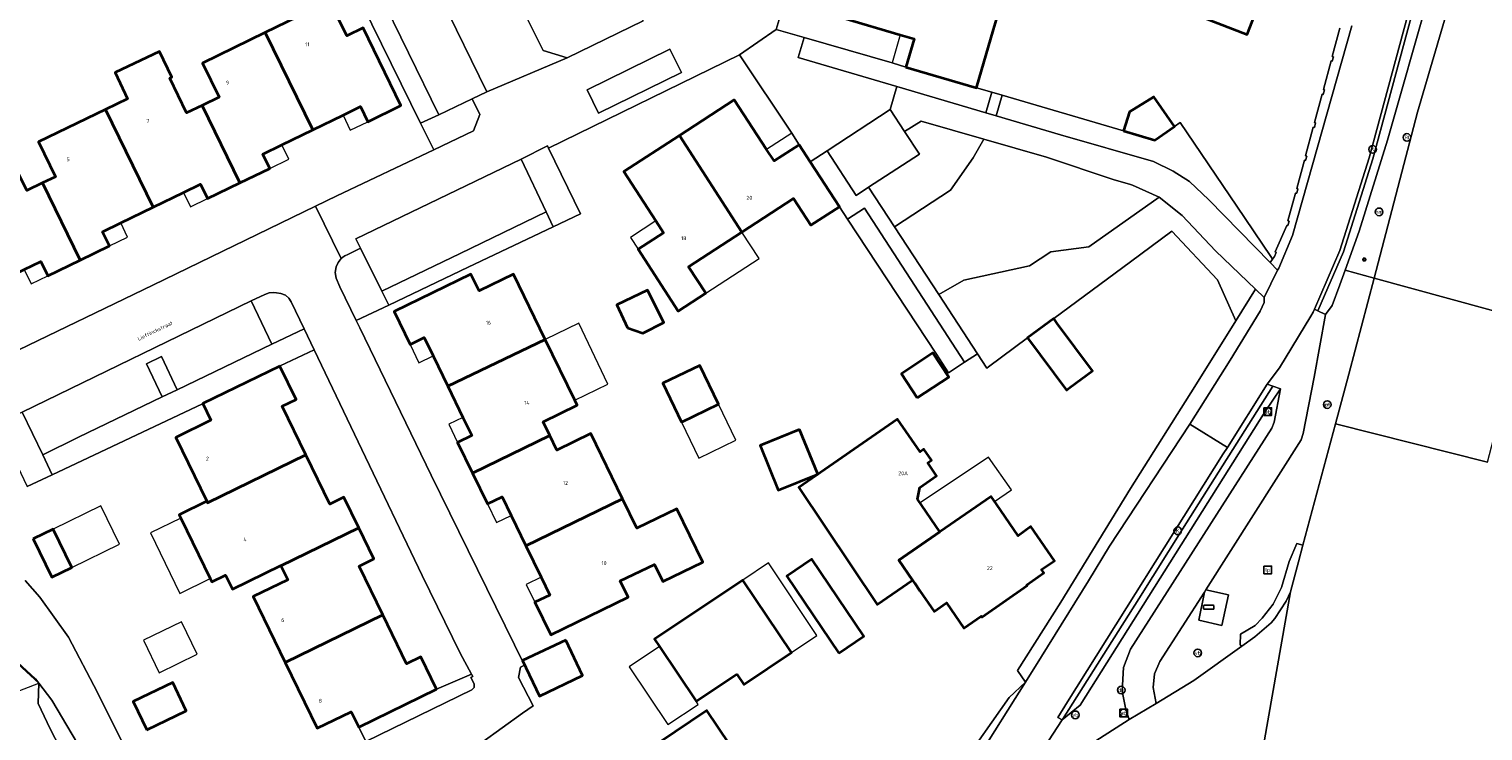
# Model space of a CAD drawing. Header units: metres. Extents: x 73718 to 76933, y 443658 to 446696.
# Tile 69 of 161: x 74896 to 75033, y 445524 to 445590. Entities that reach past the tile are written whole.
import ezdxf
from ezdxf.enums import TextEntityAlignment as Align

# ---------------------------------------------------------------- set-up
doc = ezdxf.new("R2010")
doc.units = ezdxf.units.M
for name, color, linetype, lineweight in [('B-WE-GR-BEPLANTING_CULTUUR_BODEMBEDEKKER-GV', 90, 'Continuous', 18), ('B-WE-GR-BEPLANTING_CULTUUR_HEESTERS-GV', 90, 'Continuous', 18), ('B-WE-GR-STRUIK-GV', 90, 'Continuous', 13), ('B-WE-IE-MEUBILAIR-S', 7, 'Continuous', 25), ('B-WE-IE-MEUBILAIR_WEGMEUBILAIR-G', 7, 'Continuous', 18), ('B-WE-KW-KUNSTWERK_GELUIDSWERING_SCHERM-G', 170, 'Continuous', 18), ('B-WE-OG-BEBOUWING-GV', 7, 'Continuous', 35), ('B-WE-OG-BEBOUWING-T18', 10, 'Continuous', 18), ('B-WE-OG-BEBOUWING_LUIFEL-GV', 7, 'Continuous', 18), ('B-WE-OG-BEBOUWING_OVERBOUWING-GV', 7, 'Continuous', 18), ('B-WE-OG-TERREIN_BEGROEID-GV', 7, 'Continuous', 18), ('B-WE-OG-TERREIN_ERF-GV', 7, 'Continuous', 18), ('B-WE-OG-TERREIN_OEVER-GV', 7, 'Continuous', 18), ('B-WE-OG-TOPOGRAFIE-T18', 10, 'Continuous', 18), ('B-WE-OG-WATER_SLOOT-GV', 120, 'Continuous', 18), ('B-WE-OG-WEG-GV', 7, 'Continuous', 18), ('B-WE-VH-GESLOTENVERHARDING_ASFALT-GV', 10, 'Continuous', 18), ('B-WE-VH-GESLOTENVERHARDING_BETON-GV', 10, 'Continuous', 18), ('B-WE-VH-OPENVERHARDING_BETONELEMENT-GV', 30, 'Continuous', 18), ('B-WE-VH-OPENVERHARDING_BETONSTRAATSTEEN-GV', 30, 'Continuous', 18), ('B-WE-VH-OPENVERHARDING_SIERBESTRATING-GV', 30, 'Continuous', 18), ('B-WE-VH-OPENVERHARDING_STRAATBAKSTEEN-GV', 30, 'Continuous', 18), ('B-WE-VH-OPENVERHARDING_TEGEL-GV', 30, 'Continuous', 18)]:
    doc.layers.add(name, color=color, linetype=linetype, lineweight=lineweight)
doc.styles.add('NLCS-ISO', font='NLCS-ISO.ttf')
doc.styles.add('NLCS-ISO-M200-T18', font='NLCS-ISO.ttf', dxfattribs={"height": 0.36})

# ---------------------------------------------------------------- blocks, each defined once
blk = doc.blocks.new('SIE-MEUBILAIR_BORD_LOCATIEPAAL-SO')
at = {"flags": 128}
blk.add_lwpolyline([(-1.8, 1.8), (1.8, 1.8), (1.8, -1.8), (-1.8, -1.8)], close=True, dxfattribs=at)
at = {"style": 'NLCS-ISO'}
blk.add_text('lp', height=1.8, dxfattribs=at).set_placement((0, 0), align=Align.MIDDLE_CENTER)
blk = doc.blocks.new('SIE-MEUBILAIR_BORD_VERKEER-SO')
at = {"flags": 128}
blk.add_lwpolyline([(-1.8, 1.8), (1.8, 1.8), (1.8, -1.8), (-1.8, -1.8)], close=True, dxfattribs=at)
at = {"style": 'NLCS-ISO'}
blk.add_text('vb', height=1.8, dxfattribs=at).set_placement((0, 0), align=Align.MIDDLE_CENTER)
blk = doc.blocks.new('SIE-MEUBILAIR_BORD_PLAATSNAAM-SO')
at = {"flags": 128}
blk.add_lwpolyline([(-1.8, 1.8), (1.8, 1.8), (1.8, -1.8), (-1.8, -1.8)], close=True, dxfattribs=at)
at = {"style": 'NLCS-ISO'}
blk.add_text('pb', height=1.8, dxfattribs=at).set_placement((0, 0), align=Align.MIDDLE_CENTER)
blk = doc.blocks.new('SIE-MEUBILAIR_KAST-SO')
at = {"flags": 128}
blk.add_lwpolyline([(-2, -1), (2, -1, 0.414214), (2.5, -0.5), (2.5, 0.5, 0.414214), (2, 1), (-2, 1, 0.414214), (-2.5, 0.5), (-2.5, -0.5, 0.414214)], format="xyb", close=True, dxfattribs=at)
blk = doc.blocks.new('SIE-MEUBILAIR_PAAL_VRI-SO')
blk.add_circle((0, 0), 1.8)
at = {"style": 'NLCS-ISO'}
blk.add_text('vri', height=1.8, dxfattribs=at).set_placement((0, 0), align=Align.MIDDLE_CENTER)
blk = doc.blocks.new('SIE-MEUBILAIR_PAAL_LICHTMAST-SO')
for points in [[(-0.62, 0), (-1, 0)], [(-0.71, 0.71), (-0.44, 0.44)], [(0, 1), (0, 0.62)], [(0.44, 0.44), (0.71, 0.71)], [(1, 0), (0.62, 0)], [(-0.71, -0.71), (-0.44, -0.44)], [(0, -0.62), (0, -1)], [(0.44, -0.44), (0.71, -0.71)]]:
    blk.add_lwpolyline(points)
blk.add_circle((0, 0), 0.5)
blk = doc.blocks.new('SIE-MEUBILAIR_PAAL_DRUKKNOPPAAL-SO')
blk.add_circle((0, 0), 1.8)
at = {"style": 'NLCS-ISO'}
blk.add_text('dk', height=1.8, dxfattribs=at).set_placement((0, 0), align=Align.MIDDLE_CENTER)
blk = doc.blocks.new('SIE-MEUBILAIR_PAAL_VERKEERSBORD-SO')
blk.add_circle((0, 0), 1.8)
at = {"style": 'NLCS-ISO'}
blk.add_text('vb', height=1.8, dxfattribs=at).set_placement((0, 0), align=Align.MIDDLE_CENTER)
blk = doc.blocks.new('SIE-MEUBILAIR_PAAL_HECTOMETER-SO')
blk.add_circle((0, 0), 1.8)
at = {"style": 'NLCS-ISO'}
blk.add_text('hm', height=1.8, dxfattribs=at).set_placement((0, 0), align=Align.MIDDLE_CENTER)
blk = doc.blocks.new('SIE-MEUBILAIR_PAAL_PORTAAL-SO')
blk.add_circle((0, 0), 1.8)
at = {"style": 'NLCS-ISO'}
blk.add_text('pt', height=1.8, dxfattribs=at).set_placement((0, 0), align=Align.MIDDLE_CENTER)
blk = doc.blocks.new('SIE-MEUBILAIR_PUT_RIOOLPUT-SO')
blk.add_circle((0, 0), 1.8)
at = {"style": 'NLCS-ISO'}
blk.add_text('RI', height=1.8, dxfattribs=at).set_placement((0, 0), align=Align.MIDDLE_CENTER)
blk = doc.blocks.new('SIE-MEUBILAIR_PUT_KOLK-SO')
blk.add_circle((0, 0), 1.8)
at = {"style": 'NLCS-ISO'}
blk.add_text('K', height=1.8, dxfattribs=at).set_placement((0, 0), align=Align.MIDDLE_CENTER)

msp = doc.modelspace()

# ---------------------------------------------------------------- linework, layer by layer
at = {"layer": 'B-WE-GR-BEPLANTING_CULTUUR_BODEMBEDEKKER-GV', "flags": 128}
msp.add_lwpolyline([(74930.257, 445564.193), (74937.736, 445567.742), (74945.737, 445571.538), (74945.066, 445572.944), (74936.963, 445569.037), (74929.61, 445565.485)], close=True, dxfattribs=at)
at = {"layer": 'B-WE-GR-BEPLANTING_CULTUUR_HEESTERS-GV', "flags": 128}
for points in [[(74933.262, 445581.279), (74934.957, 445582.082), (74926.421, 445599.594), (74924.709, 445598.748), (74928.658, 445590.586)], [(74943.149, 445591.381), (74944.797, 445588.109), (74947.054, 445587.422), (74954.179, 445590.901), (74951.929, 445595.524), (74948.764, 445594.012), (74947.761, 445596.112), (74945.327, 445594.93), (74946.305, 445592.908)], [(74978.057, 445584.718), (74986.42, 445582.253), (74986.989, 445584.184), (74985.522, 445584.615), (74978.898, 445586.562), (74977.592, 445586.946), (74969.317, 445589.323), (74968.755, 445587.46)], [(74949.979, 445582.234), (74957.782, 445586.033), (74956.691, 445588.239), (74948.927, 445584.402)], [(75013.154, 445568.198), (75013.384, 445568.516), (75013.213, 445568.764), (75010.02, 445573.477), (75004.699, 445581.331), (75004.169, 445580.957), (75002.314, 445579.691), (74999.37, 445580.553), (74987.948, 445583.902), (74987.379, 445581.971), (74993.44, 445580.184), (75002.193, 445577.669), (75004.038, 445576.761), (75005.575, 445575.809), (75007.375, 445574.081)], [(74978.778, 445580.5), (74980.161, 445578.385), (74975.384, 445575.257), (74977.817, 445571.541), (74983.076, 445574.998), (74985.229, 445578.016), (74986.217, 445579.783), (74980.331, 445581.468)], [(75011.764, 445565.672), (75007.999, 445569.296), (75004.866, 445572.593), (75002.718, 445574.332), (74996.104, 445569.671), (74992.522, 445569.181), (74990.523, 445567.861), (74984.339, 445566.542), (74981.979, 445565.184), (74985.626, 445559.613), (74986.51, 445558.265), (74986.657, 445558.374), (74990.332, 445561.092), (74992.794, 445562.913), (75000, 445568.242), (75003.918, 445571.14), (75008.19, 445566.559), (75009.919, 445562.707)], [(74984.396, 445558.808), (74974.993, 445573.281), (74973.399, 445572.245), (74981.767, 445559.559), (74982.909, 445557.827)], [(74923.262, 445559.979), (74922.312, 445561.965), (74919.255, 445560.503), (74910.35, 445556.232), (74908.966, 445555.558), (74901.089, 445551.756), (74897.724, 445550.117), (74898.607, 445548.244), (74912.75, 445554.909), (74912.784, 445554.926), (74920.025, 445558.45), (74920.058, 445558.466)], [(74910.35, 445556.232), (74908.889, 445559.342), (74907.467, 445558.668), (74908.966, 445555.558)], [(74928.103, 445523.166), (74938.074, 445528.01), (74938.308, 445528.254), (74938.29, 445528.591), (74937.994, 445529.183), (74938.156, 445529.284), (74938.035, 445529.51), (74934.761, 445528.073), (74927.448, 445524.514)]]:
    msp.add_lwpolyline(points, close=True, dxfattribs=at)
at = {"layer": 'B-WE-GR-STRUIK-GV', "flags": 128}
for points in [[(74933.262, 445581.279), (74934.493, 445578.79), (74938.229, 445580.561), (74938.82, 445582.097), (74938.115, 445583.579), (74934.957, 445582.082)], [(74942.699, 445577.911), (74945.066, 445572.944), (74945.737, 445571.538), (74948.289, 445572.749), (74945.276, 445578.933), (74945.175, 445579.141)], [(74927.204, 445562.744), (74930.257, 445564.193), (74929.61, 445565.485), (74927.59, 445569.523), (74926.407, 445568.939), (74926.129, 445568.825), (74925.958, 445568.692), (74925.786, 445568.559), (74925.493, 445568.177), (74925.316, 445567.782), (74925.226, 445567.237), (74925.302, 445566.728), (74925.671, 445565.916)], [(74895.779, 445554.13), (74893.467, 445553.037), (74894.154, 445551.565), (74896.27, 445547.143), (74898.607, 445548.244), (74897.724, 445550.117)]]:
    msp.add_lwpolyline(points, close=True, dxfattribs=at)
at = {"layer": 'B-WE-IE-MEUBILAIR_WEGMEUBILAIR-G', "flags": 128}
msp.add_lwpolyline([(75019.707, 445566.082), (75018.966, 445564.135)], dxfattribs=at)
at = {"layer": 'B-WE-KW-KUNSTWERK_GELUIDSWERING_SCHERM-G', "flags": 128}
for points in [[(75095.32, 445872.294), (75095.448, 445858.238), (75095.202, 445844.309), (75094.359, 445828.315), (75093.237, 445816.495), (75091.667, 445804.508), (75089.974, 445803.365), (75081.914, 445797.921), (75080.905, 445793.62), (75077.105, 445778.57), (75068.781, 445747.682), (75059.383, 445712.955), (75044.363, 445658.984), (75042.227, 445651.418), (75038.93, 445639.741), (75036.845, 445631.996), (75035.881, 445627.763), (75032.206, 445610.094), (75028.107, 445593.431), (75024.175, 445579.671), (75021.512, 445571.126), (75020.205, 445567.473), (75019.707, 445566.082)], [(75012.676, 445554.186), (74995.28, 445526.589)]]:
    msp.add_lwpolyline(points, dxfattribs=at)
at = {"layer": 'B-WE-OG-BEBOUWING-GV', "flags": 128}
for points in [[(75011.176, 445599.01), (75011.97, 445601.05), (75009.685, 445601.939), (75010.359, 445603.671), (75004.891, 445605.799), (75001.284, 445596.532), (75003.785, 445595.559), (75002.721, 445592.825), (75010.978, 445589.611), (75012.93, 445594.627), (75013.31, 445594.479), (75014.183, 445596.722), (75013.748, 445596.891), (75014.126, 445597.862)], [(74978.898, 445586.562), (74985.522, 445584.615), (74987.128, 445590.077), (74988.058, 445593.24), (74985.157, 445594.093), (74974.802, 445597.124), (74973.044, 445591.143), (74978.366, 445589.579), (74979.672, 445589.195)], [(74918.641, 445589.804), (74923.115, 445580.659), (74925.961, 445582.041), (74927.596, 445582.835), (74928.283, 445581.42), (74931.407, 445582.937), (74927.853, 445590.255), (74926.309, 445589.505), (74924.728, 445592.76)], [(74912.703, 445582.946), (74916.266, 445575.663), (74919.081, 445577.03), (74918.425, 445578.382), (74920.212, 445579.25), (74923.115, 445580.659), (74918.641, 445589.804), (74912.738, 445586.938), (74914.3, 445583.721)], [(74903.613, 445582.568), (74908.103, 445573.389), (74910.957, 445574.775), (74912.567, 445575.557), (74913.231, 445574.19), (74916.266, 445575.663), (74912.703, 445582.946), (74911.251, 445582.241), (74909.665, 445585.507), (74909.848, 445585.596), (74908.7, 445588.02), (74904.52, 445586.04), (74905.687, 445583.575)], [(74957.591, 445580.137), (74963.468, 445571.051), (74968.331, 445574.205), (74969.966, 445571.683), (74972.644, 445573.42), (74969.899, 445577.653), (74968.855, 445579.262), (74966.493, 445577.731), (74965.793, 445578.811), (74962.759, 445583.489)], [(74999.37, 445580.553), (75002.314, 445579.691), (75004.169, 445580.957), (75002.206, 445583.743), (74999.908, 445582.347)], [(74897.7, 445575.66), (74901.245, 445568.415), (74904.002, 445569.754), (74903.356, 445571.084), (74905.057, 445571.91), (74908.103, 445573.389), (74903.613, 445582.568), (74897.334, 445579.519), (74898.92, 445576.252)], [(74963.468, 445571.051), (74957.591, 445580.137), (74952.359, 445576.744), (74955.371, 445572.099), (74956.099, 445570.977), (74953.71, 445569.428), (74957.475, 445563.621), (74960.067, 445565.302), (74958.449, 445567.796)], [(74888.587, 445575.285), (74893.072, 445566.117), (74895.972, 445567.525), (74897.536, 445568.284), (74898.193, 445566.933), (74901.245, 445568.415), (74897.7, 445575.66), (74896.223, 445574.942), (74894.632, 445578.22)], [(74935.822, 445556.555), (74944.986, 445560.963), (74942.002, 445567.105), (74938.755, 445565.528), (74937.996, 445567.089), (74930.768, 445563.577), (74932.271, 445560.482), (74933.6, 445561.128), (74934.431, 445559.418)], [(74952.699, 445562.059), (74954.155, 445561.548), (74956.128, 445562.536), (74954.6, 445565.588), (74951.7, 445564.222)], [(74994.324, 445556.436), (74996.441, 445558.01), (74993.13, 445562.461), (74992.794, 445562.913), (74990.332, 445561.092), (74993.984, 445556.182)], [(74938.129, 445548.4), (74945.42, 445551.912), (74944.787, 445553.214), (74947.994, 445554.772), (74947.759, 445555.256), (74944.986, 445560.963), (74935.822, 445556.555), (74937.241, 445553.634), (74938.071, 445551.926), (74936.732, 445551.276)], [(74957.798, 445553.184), (74961.28, 445554.86), (74959.52, 445558.514), (74956.039, 445556.838)], [(74979.961, 445555.469), (74982.927, 445557.425), (74981.431, 445559.692), (74978.465, 445557.736)], [(74920.025, 445558.45), (74912.784, 445554.926), (74913.545, 445553.362), (74910.236, 445551.751), (74913.155, 445545.754), (74913.232, 445545.596), (74922.463, 445550.099), (74920.233, 445554.681), (74921.548, 445555.321)], [(74978.22, 445540.196), (74982.093, 445542.875), (74979.973, 445545.948), (74980.209, 445547.054), (74981.775, 445548.138), (74980.952, 445549.357), (74981.301, 445549.598), (74980.58, 445550.641), (74980.231, 445550.4), (74978.117, 445553.457), (74968.825, 445547.033), (74976.2, 445536.037), (74979.512, 445538.327)], [(74943.158, 445541.553), (74952.246, 445545.968), (74949.265, 445552.103), (74946.079, 445550.555), (74945.42, 445551.912), (74938.129, 445548.4), (74939.54, 445545.496), (74940.917, 445546.165), (74941.767, 445544.416)], [(74968.898, 445552.486), (74965.187, 445550.982), (74966.889, 445546.781), (74970.6, 445548.284)], [(74920.123, 445539.678), (74927.436, 445543.246), (74926.031, 445546.133), (74924.707, 445545.488), (74922.463, 445550.099), (74913.232, 445545.596), (74913.155, 445545.754), (74910.542, 445544.482), (74910.695, 445544.168), (74913.466, 445538.475), (74913.619, 445538.161), (74914.92, 445538.794), (74915.554, 445537.493), (74920.107, 445539.71)], [(74979.512, 445538.327), (74979.71, 445538.04), (74979.73, 445538.053), (74980.195, 445537.339), (74981.542, 445535.391), (74982.704, 445536.194), (74984.349, 445533.815), (74985.977, 445534.941), (74986.032, 445534.861), (74990.308, 445537.818), (74990.253, 445537.897), (74991.873, 445539.017), (74991.661, 445539.325), (74992.87, 445540.161), (74990.656, 445543.361), (74989.459, 445542.51), (74987.41, 445545.473), (74986.905, 445546.204), (74982.093, 445542.875), (74978.22, 445540.196)], [(74952.246, 445545.968), (74943.158, 445541.553), (74944.588, 445538.609), (74945.401, 445536.935), (74944.012, 445536.26), (74945.498, 445533.201), (74952.777, 445536.737), (74952.039, 445538.256), (74955.238, 445539.811), (74956.025, 445538.192), (74959.786, 445540.02), (74957.346, 445545.04), (74953.585, 445543.212)], [(74896.825, 445542.208), (74898.579, 445538.613), (74900.467, 445539.534), (74898.713, 445543.129)], [(74927.436, 445543.246), (74920.123, 445539.678), (74920.76, 445538.37), (74917.515, 445536.79), (74920.532, 445530.592), (74929.702, 445535.065), (74927.465, 445539.661), (74928.852, 445540.336)], [(74972.575, 445531.467), (74974.944, 445533.068), (74970.056, 445540.302), (74967.687, 445538.702)], [(74962.987, 445529.5), (74963.646, 445528.515), (74968.137, 445531.518), (74963.572, 445538.346), (74955.26, 445532.789), (74955.731, 445532.085), (74959.167, 445526.946)], [(74929.702, 445535.065), (74920.532, 445530.592), (74923.54, 445524.411), (74926.74, 445525.968), (74927.448, 445524.514), (74934.761, 445528.073), (74933.282, 445531.111), (74931.943, 445530.46)], [(74946.911, 445532.696), (74942.854, 445530.766), (74944.44, 445527.434), (74948.496, 445529.365)], [(74907.514, 445524.265), (74911.225, 445526.06), (74909.942, 445528.714), (74906.231, 445526.919)], [(74950.987, 445510.532), (74964.507, 445519.649), (74960.167, 445526.085), (74946.647, 445516.967), (74946.843, 445516.676), (74944.159, 445514.866), (74948.016, 445509.146), (74950.701, 445510.957)]]:
    msp.add_lwpolyline(points, close=True, dxfattribs=at)
at = {"layer": 'B-WE-OG-BEBOUWING_LUIFEL-GV', "flags": 128}
for points in [[(74978.366, 445589.579), (74977.592, 445586.946), (74978.898, 445586.562), (74979.672, 445589.195)], [(74925.961, 445582.041), (74926.648, 445580.626), (74928.283, 445581.42), (74927.596, 445582.835)], [(74965.793, 445578.811), (74966.493, 445577.731), (74968.855, 445579.262), (74968.154, 445580.343)], [(74920.212, 445579.25), (74918.425, 445578.382), (74919.081, 445577.03), (74920.868, 445577.898)], [(74910.957, 445574.775), (74911.62, 445573.408), (74913.231, 445574.19), (74912.567, 445575.557)], [(74905.057, 445571.91), (74903.356, 445571.084), (74904.002, 445569.754), (74905.703, 445570.58)], [(74955.371, 445572.099), (74952.982, 445570.55), (74953.71, 445569.428), (74956.099, 445570.977)], [(74960.067, 445565.302), (74965.087, 445568.549), (74963.468, 445571.051), (74958.449, 445567.796)], [(74895.972, 445567.525), (74896.628, 445566.173), (74898.193, 445566.933), (74897.536, 445568.284)], [(74950.867, 445556.766), (74948.123, 445562.472), (74944.986, 445560.963), (74947.759, 445555.256)], [(74934.431, 445559.418), (74933.6, 445561.128), (74932.271, 445560.482), (74933.101, 445558.772)], [(74962.907, 445551.48), (74961.279, 445554.86), (74957.798, 445553.184), (74959.425, 445549.804)], [(74937.241, 445553.634), (74935.902, 445552.984), (74936.732, 445551.276), (74938.071, 445551.926)], [(74982.093, 445542.875), (74986.905, 445546.204), (74987.229, 445545.735), (74988.814, 445546.828), (74986.652, 445549.899), (74980.322, 445545.671), (74980.215, 445545.598)], [(74941.767, 445544.416), (74940.917, 445546.165), (74939.54, 445545.496), (74940.39, 445543.747)], [(74900.467, 445539.534), (74904.942, 445541.717), (74903.188, 445545.312), (74898.713, 445543.129)], [(74910.621, 445537.09), (74913.466, 445538.475), (74910.695, 445544.168), (74907.85, 445542.783)], [(74963.572, 445538.346), (74968.137, 445531.518), (74970.533, 445533.12), (74965.968, 445539.948)], [(74944.588, 445538.609), (74943.199, 445537.935), (74944.012, 445536.26), (74945.401, 445536.935)], [(74956.509, 445524.751), (74959.36, 445526.657), (74959.167, 445526.946), (74955.731, 445532.085), (74952.879, 445530.178)]]:
    msp.add_lwpolyline(points, close=True, dxfattribs=at)
at = {"layer": 'B-WE-OG-BEBOUWING_OVERBOUWING-GV', "flags": 128}
for points in [[(74897.352, 445528.665), (74891.045, 445534.408), (74888.067, 445531.036), (74892.764, 445526.888)], [(74908.665, 445529.635), (74912.252, 445531.372), (74910.778, 445534.416), (74907.191, 445532.679)]]:
    msp.add_lwpolyline(points, close=True, dxfattribs=at)
at = {"layer": 'B-WE-OG-TERREIN_BEGROEID-GV', "flags": 128}
for points in [[(75033.933, 445621.925), (75027.135, 445593.943), (75022.804, 445577.925), (75020.035, 445569.2), (75017.639, 445563.651), (75018.339, 445563.287), (75018.966, 445564.135), (75019.707, 445566.082), (75020.205, 445567.473), (75021.512, 445571.126), (75024.175, 445579.671), (75028.107, 445593.431), (75032.206, 445610.094), (75035.881, 445627.763)], [(75019.709, 445590.227), (75018.987, 445587.542), (75019.093, 445587.514), (75018.981, 445587.098), (75018.875, 445587.127), (75018.15, 445584.433), (75018.256, 445584.404), (75018.144, 445583.989), (75018.038, 445584.018), (75017.316, 445581.333), (75017.422, 445581.304), (75017.31, 445580.889), (75017.204, 445580.918), (75016.479, 445578.224), (75016.585, 445578.195), (75016.474, 445577.78), (75016.368, 445577.808), (75015.648, 445575.134), (75015.754, 445575.105), (75015.642, 445574.69), (75015.536, 445574.718), (75014.825, 445572.093), (75014.931, 445572.064), (75014.817, 445571.651), (75014.711, 445571.68), (75013.611, 445569.176), (75013.712, 445569.134), (75013.55, 445568.747), (75013.384, 445568.516), (75013.154, 445568.198), (75013.846, 445567.468), (75013.971, 445567.667), (75015.26, 445570.74), (75020.82, 445590.425)]]:
    msp.add_lwpolyline(points, dxfattribs=at)
msp.add_lwpolyline([(74986.217, 445579.783), (74985.229, 445578.016), (74983.076, 445574.998), (74977.817, 445571.541), (74981.979, 445565.184), (74984.339, 445566.542), (74990.523, 445567.861), (74992.522, 445569.181), (74996.104, 445569.671), (75002.718, 445574.332), (75000.191, 445575.45), (75000, 445575.505), (74998.389, 445575.978), (74992.103, 445578.097)], close=True, dxfattribs=at)
at = {"layer": 'B-WE-OG-TERREIN_ERF-GV', "flags": 128}
for points in [[(74894.559, 445559.553), (74908.089, 445566.048), (74923.382, 445573.495), (74925.373, 445574.465), (74934.493, 445578.79), (74933.262, 445581.279), (74928.658, 445590.586), (74924.709, 445598.748), (74921.808, 445604.745), (74921.497, 445605.387), (74920.711, 445605.008), (74915.751, 445602.614), (74910.889, 445612.707), (74908.819, 445617.005), (74908.762, 445617.123), (74903.054, 445629.027), (74878.726, 445617.146)], [(74896.223, 445574.942), (74897.7, 445575.66), (74898.92, 445576.252), (74897.334, 445579.519), (74903.613, 445582.568), (74905.687, 445583.575), (74904.52, 445586.04), (74908.7, 445588.02), (74909.848, 445585.596), (74909.665, 445585.507), (74911.251, 445582.241), (74912.703, 445582.946), (74914.3, 445583.721), (74912.738, 445586.938), (74918.641, 445589.804), (74924.728, 445592.76), (74926.309, 445589.505), (74927.853, 445590.255), (74931.407, 445582.937), (74928.283, 445581.42), (74927.596, 445582.835), (74925.961, 445582.041), (74923.115, 445580.659), (74920.212, 445579.25), (74918.425, 445578.382), (74919.081, 445577.03), (74916.266, 445575.663), (74913.231, 445574.19), (74912.567, 445575.557), (74910.957, 445574.775), (74908.103, 445573.389), (74905.057, 445571.91), (74903.356, 445571.084), (74904.002, 445569.754), (74901.245, 445568.415), (74898.193, 445566.933), (74897.536, 445568.284), (74895.972, 445567.525)], [(74967.81, 445593.875), (74966.69, 445590.08), (74969.317, 445589.323), (74977.592, 445586.946), (74978.898, 445586.562), (74979.672, 445589.195), (74978.366, 445589.579), (74973.044, 445591.143)], [(74988.058, 445593.24), (74987.128, 445590.077), (74985.522, 445584.615), (74986.989, 445584.184), (74987.948, 445583.902), (74999.37, 445580.553), (74999.908, 445582.347), (75002.206, 445583.743), (75004.169, 445580.957), (75004.699, 445581.331), (75010.02, 445573.477), (75013.213, 445568.764), (75013.384, 445568.516), (75013.55, 445568.747), (75013.712, 445569.134), (75013.611, 445569.176), (75014.711, 445571.68), (75014.817, 445571.651), (75014.931, 445572.064), (75014.825, 445572.093), (75015.536, 445574.718), (75015.642, 445574.69), (75015.754, 445575.105), (75015.648, 445575.134), (75016.368, 445577.808), (75016.474, 445577.78), (75016.585, 445578.195), (75016.479, 445578.224), (75017.204, 445580.918), (75017.31, 445580.889), (75017.422, 445581.304), (75017.316, 445581.333), (75018.038, 445584.018), (75018.144, 445583.989), (75018.256, 445584.404), (75018.15, 445584.433), (75018.875, 445587.127), (75018.981, 445587.098), (75019.093, 445587.514), (75018.987, 445587.542), (75019.709, 445590.227)], [(74983.922, 445520.646), (74988.606, 445527.289), (74990.136, 445528.737), (74989.393, 445529.84), (74993.449, 445536.272), (75000, 445546.931), (75006.081, 445556.536), (75009.919, 445562.707), (75008.19, 445566.559), (75003.918, 445571.14), (75000, 445568.242), (74992.794, 445562.913), (74993.13, 445562.461), (74996.441, 445558.01), (74994.324, 445556.436), (74993.984, 445556.182), (74990.332, 445561.092), (74986.657, 445558.374), (74986.51, 445558.265), (74985.626, 445559.613), (74984.396, 445558.808), (74982.909, 445557.827), (74981.767, 445559.559), (74973.399, 445572.245), (74972.644, 445573.42), (74969.966, 445571.683), (74968.331, 445574.205), (74963.468, 445571.051), (74958.449, 445567.796), (74960.067, 445565.302), (74957.475, 445563.621), (74953.71, 445569.428), (74956.099, 445570.977), (74955.371, 445572.099), (74952.359, 445576.744), (74957.591, 445580.137), (74962.759, 445583.489), (74965.793, 445578.811), (74966.493, 445577.731), (74968.855, 445579.262), (74968.154, 445580.343), (74963.248, 445587.695), (74945.276, 445578.933), (74948.289, 445572.749), (74945.737, 445571.538), (74937.736, 445567.742), (74930.257, 445564.193), (74927.204, 445562.744), (74927.548, 445562.033), (74934.248, 445548.189), (74942.095, 445532.266), (74943.013, 445530.337), (74942.641, 445530.145), (74942.474, 445529.193), (74943.827, 445526.521), (74942.846, 445525.815), (74925.615, 445513.417)], [(74928.103, 445523.166), (74927.448, 445524.514), (74926.74, 445525.968), (74923.54, 445524.411), (74920.532, 445530.592), (74917.515, 445536.79), (74920.76, 445538.37), (74920.123, 445539.678), (74920.107, 445539.71), (74915.554, 445537.493), (74914.92, 445538.794), (74913.619, 445538.161), (74913.466, 445538.475), (74910.695, 445544.168), (74910.542, 445544.482), (74913.155, 445545.754), (74910.236, 445551.751), (74913.545, 445553.362), (74912.784, 445554.926), (74912.75, 445554.909), (74898.607, 445548.244), (74896.27, 445547.143)], [(74896.084, 445538.308), (74897.458, 445536.718), (74900.145, 445532.983), (74902.87, 445527.766), (74906.006, 445521.477)], [(74890.343, 445464.424), (74899.807, 445467.655), (74909.27, 445470.887), (74916.479, 445473.732), (74921.484, 445475.668), (74922.475, 445476.051), (74922.624, 445476.971), (74921.492, 445479.534), (74918.156, 445486.046), (74913.597, 445494.946), (74909.038, 445503.846), (74907.929, 445506.674), (74903.027, 445515.464), (74898.431, 445524.345), (74897.298, 445526.729), (74897.352, 445528.665), (74897.048, 445529.064), (74888.29, 445537.106)]]:
    msp.add_lwpolyline(points, dxfattribs=at)
for points in [[(75003.785, 445595.559), (75001.284, 445596.532), (75004.891, 445605.799), (75010.359, 445603.671), (75009.685, 445601.939), (75011.97, 445601.05), (75011.176, 445599.01), (75014.126, 445597.862), (75013.748, 445596.891), (75014.183, 445596.722), (75013.31, 445594.479), (75012.93, 445594.627), (75010.978, 445589.611), (75002.721, 445592.825)], [(74932.271, 445560.482), (74930.768, 445563.577), (74937.996, 445567.089), (74938.755, 445565.528), (74942.002, 445567.105), (74944.986, 445560.963), (74947.759, 445555.256), (74947.994, 445554.772), (74944.787, 445553.214), (74945.42, 445551.912), (74946.079, 445550.555), (74949.265, 445552.103), (74952.246, 445545.968), (74953.585, 445543.212), (74957.346, 445545.04), (74959.786, 445540.02), (74956.025, 445538.192), (74955.238, 445539.811), (74952.039, 445538.256), (74952.777, 445536.737), (74945.498, 445533.201), (74944.012, 445536.26), (74945.401, 445536.935), (74944.588, 445538.609), (74943.158, 445541.553), (74941.767, 445544.416), (74940.917, 445546.165), (74939.54, 445545.496), (74938.129, 445548.4), (74936.732, 445551.276), (74938.071, 445551.926), (74937.241, 445553.634), (74935.822, 445556.555), (74934.431, 445559.418), (74933.6, 445561.128)], [(74952.699, 445562.059), (74951.7, 445564.222), (74954.6, 445565.588), (74956.128, 445562.536), (74954.155, 445561.548)], [(74923.262, 445559.979), (74920.058, 445558.466), (74920.025, 445558.45), (74921.548, 445555.321), (74920.233, 445554.681), (74922.463, 445550.099), (74924.707, 445545.488), (74926.031, 445546.133), (74927.436, 445543.246), (74928.852, 445540.336), (74927.465, 445539.661), (74929.702, 445535.065), (74931.943, 445530.46), (74933.282, 445531.111), (74934.761, 445528.073), (74938.035, 445529.51), (74936.991, 445531.469), (74933.396, 445538.777), (74927.743, 445550.612)], [(74957.798, 445553.184), (74956.039, 445556.838), (74959.52, 445558.514), (74961.28, 445554.86)], [(74979.961, 445555.469), (74978.465, 445557.736), (74981.431, 445559.692), (74982.927, 445557.425)], [(74986.905, 445546.204), (74987.41, 445545.473), (74989.459, 445542.51), (74990.656, 445543.361), (74992.87, 445540.161), (74991.661, 445539.325), (74991.873, 445539.017), (74990.253, 445537.897), (74990.308, 445537.818), (74986.032, 445534.861), (74985.977, 445534.941), (74984.349, 445533.815), (74982.704, 445536.194), (74981.542, 445535.391), (74980.195, 445537.339), (74979.73, 445538.053), (74979.71, 445538.04), (74979.512, 445538.327), (74976.2, 445536.037), (74968.825, 445547.033), (74978.117, 445553.457), (74980.231, 445550.4), (74980.58, 445550.641), (74981.301, 445549.598), (74980.952, 445549.357), (74981.775, 445548.138), (74980.209, 445547.054), (74979.973, 445545.948), (74982.093, 445542.875)], [(74968.898, 445552.486), (74970.6, 445548.284), (74966.889, 445546.781), (74965.187, 445550.982)], [(74896.825, 445542.208), (74898.713, 445543.129), (74900.467, 445539.534), (74898.579, 445538.613)], [(74972.575, 445531.467), (74967.687, 445538.702), (74970.056, 445540.302), (74974.944, 445533.068)], [(74955.731, 445532.085), (74955.26, 445532.789), (74963.572, 445538.346), (74968.137, 445531.518), (74963.646, 445528.515), (74962.987, 445529.5), (74959.167, 445526.946)], [(74946.911, 445532.696), (74948.496, 445529.365), (74944.44, 445527.434), (74942.854, 445530.766)], [(74907.514, 445524.265), (74906.231, 445526.919), (74909.942, 445528.714), (74911.225, 445526.06)], [(74950.987, 445510.532), (74950.701, 445510.957), (74948.016, 445509.146), (74944.159, 445514.866), (74946.843, 445516.676), (74946.647, 445516.967), (74960.167, 445526.085), (74964.507, 445519.649)]]:
    msp.add_lwpolyline(points, close=True, dxfattribs=at)
at = {"layer": 'B-WE-OG-TERREIN_OEVER-GV', "flags": 128}
msp.add_lwpolyline([(74904.819, 445516.526), (74898.592, 445527.038), (74897.352, 445528.665), (74897.298, 445526.729), (74898.431, 445524.345), (74903.027, 445515.464)], dxfattribs=at)
at = {"layer": 'B-WE-OG-WATER_SLOOT-GV', "flags": 128}
for points in [[(74906.006, 445521.477), (74902.87, 445527.766), (74900.145, 445532.983), (74897.458, 445536.718), (74896.084, 445538.308)], [(74888.29, 445537.106), (74897.048, 445529.064), (74897.352, 445528.665), (74898.592, 445527.038), (74904.819, 445516.526)]]:
    msp.add_lwpolyline(points, dxfattribs=at)
at = {"layer": 'B-WE-OG-WEG-GV', "flags": 128}
msp.add_lwpolyline([(75036.845, 445631.996), (75035.881, 445627.763), (75032.206, 445610.094), (75028.107, 445593.431), (75024.175, 445579.671), (75021.512, 445571.126), (75020.205, 445567.473), (75022.916, 445566.73), (75027.001, 445582.316), (75033.518, 445604.556), (75035.978, 445609.633)], dxfattribs=at)
for points in [[(75016.265, 445552.121), (75016.068, 445551.532), (75007.109, 445537.416), (75009.23, 445536.945), (75008.607, 445534.081), (75006.435, 445534.564), (75006.966, 445537.191), (75002.777, 445530.678), (75002.273, 445529.537), (75002.154, 445528.231), (75002.429, 445526.723), (75005.966, 445528.894), (75010.47, 445532.14), (75010.314, 445532.258), (75010.359, 445533.244), (75011.734, 445534.075), (75012.397, 445534.768), (75013.437, 445536.072), (75014.203, 445537.649), (75014.949, 445540.089), (75015.645, 445541.764), (75015.994, 445541.672), (75016.216, 445541.613), (75019.289, 445553.024), (75020.549, 445557.7), (75022.916, 445566.73), (75020.205, 445567.473), (75019.707, 445566.082), (75018.966, 445564.135), (75018.339, 445563.287), (75017.294, 445557.418)], [(74989.393, 445529.84), (74990.136, 445528.737), (74991.633, 445531.141), (74996.054, 445538.267), (74998.027, 445541.514), (75005.602, 445553.007), (75009.391, 445558.997), (75012.216, 445563.61), (75012.582, 445564.43), (75012.582, 445564.884), (75011.764, 445565.672), (75009.919, 445562.707), (75006.081, 445556.536), (75000, 445546.931), (74993.449, 445536.272)], [(75014.11, 445556.303), (75012.676, 445554.186), (74995.28, 445526.589), (74993.604, 445525.193), (74991.902, 445522.588), (74991.633, 445521.537), (74991.792, 445520.759), (74992.412, 445520.45), (74999.88, 445525.222), (74999.58, 445526.162), (74999.239, 445527.895), (74999.361, 445530.108), (75000, 445531.832), (75013.302, 445552.605), (75013.522, 445553.179)], [(75012.676, 445554.186), (75014.11, 445556.303), (75013.388, 445556.567), (75004.917, 445543.119), (75000.791, 445536.583), (74993.636, 445525.242), (74993.604, 445525.193), (74995.28, 445526.589)]]:
    msp.add_lwpolyline(points, close=True, dxfattribs=at)
at = {"layer": 'B-WE-VH-GESLOTENVERHARDING_ASFALT-GV', "flags": 128}
for points in [[(75062.485, 445666.128), (75055.056, 445667.957), (75054.793, 445667.087), (75050.58, 445652.543), (75047.871, 445642.955), (75043.646, 445629.138), (75041.19, 445621.857), (75037.654, 445613.25), (75035.978, 445609.633), (75033.518, 445604.556), (75027.001, 445582.316), (75022.916, 445566.73), (75037.25, 445562.804), (75037.272, 445562.882), (75053.69, 445621.863), (75054.44, 445625.026), (75056.43, 445634.965), (75059.026, 445653.139), (75060.006, 445657.881)], [(75037.25, 445562.804), (75022.916, 445566.73), (75020.549, 445557.7), (75019.289, 445553.024), (75033.579, 445549.424), (75034.738, 445553.884), (75035.952, 445558.196)], [(74980.886, 445518.722), (74981.688, 445517.082), (74983.568, 445518.893), (74984.576, 445520.092), (74985.81, 445521.849), (74986.581, 445523.07), (74989.18, 445527.202), (74990.136, 445528.737), (74988.606, 445527.289), (74983.922, 445520.646), (74983.782, 445520.76), (74983.528, 445520.849)]]:
    msp.add_lwpolyline(points, close=True, dxfattribs=at)
for points in [[(75020.82, 445590.425), (75015.26, 445570.74), (75013.971, 445567.667), (75013.846, 445567.468), (75012.582, 445564.884), (75012.582, 445564.43), (75012.216, 445563.61), (75009.391, 445558.997), (75005.602, 445553.007), (75009.13, 445550.813), (75012.875, 445556.755), (75014.017, 445558.28), (75016.968, 445563.133), (75017.195, 445563.507), (75017.327, 445563.813), (75019.707, 445569.323), (75022.468, 445578.024), (75026.796, 445594.03)], [(75033.579, 445549.424), (75019.289, 445553.024), (75016.216, 445541.613), (75015.8, 445540.047), (75015.049, 445537.222), (75010.903, 445513.51)], [(75015.049, 445537.222), (75014.642, 445536.355), (75013.589, 445534.726), (75013.245, 445534.32), (75011.696, 445532.997), (75010.47, 445532.14), (75005.966, 445528.894), (75002.429, 445526.723), (74999.88, 445525.222), (74992.412, 445520.45), (74987.236, 445516.475), (74990.116, 445512.582), (75000, 445519.424), (75001.332, 445520.317), (75002.312, 445520.949), (75004.032, 445521.974), (75004.327, 445522.102), (75006.202, 445523.155)], [(75007.71, 445512.195), (75010.903, 445513.51), (75015.049, 445537.222)]]:
    msp.add_lwpolyline(points, dxfattribs=at)
at = {"layer": 'B-WE-VH-GESLOTENVERHARDING_BETON-GV', "flags": 128}
msp.add_lwpolyline([(75015.8, 445540.047), (75016.216, 445541.613), (75015.994, 445541.672), (75015.645, 445541.764), (75014.949, 445540.089), (75014.203, 445537.649), (75013.437, 445536.072), (75012.397, 445534.768), (75011.734, 445534.075), (75010.359, 445533.244), (75010.314, 445532.258), (75010.47, 445532.14), (75011.696, 445532.997), (75013.245, 445534.32), (75013.589, 445534.726), (75014.642, 445536.355), (75015.049, 445537.222)], close=True, dxfattribs=at)
at = {"layer": 'B-WE-VH-OPENVERHARDING_BETONELEMENT-GV', "flags": 128}
msp.add_lwpolyline([(75044.832, 445663.196), (75044.493, 445663.283), (75044.125, 445661.902), (75041.5, 445652.297), (75036.595, 445634.34), (75034.316, 445625.988), (75033.591, 445621.998), (75026.796, 445594.03), (75022.468, 445578.024), (75019.707, 445569.323), (75017.327, 445563.813), (75017.639, 445563.651), (75020.035, 445569.2), (75022.804, 445577.925), (75027.135, 445593.943), (75033.933, 445621.925), (75034.658, 445625.91), (75036.933, 445634.248), (75041.837, 445652.205), (75044.463, 445661.811)], close=True, dxfattribs=at)
at = {"layer": 'B-WE-VH-OPENVERHARDING_BETONSTRAATSTEEN-GV', "flags": 128}
msp.add_lwpolyline([(75013.388, 445556.567), (75012.875, 445556.755), (75009.13, 445550.813), (75008.74, 445550.195), (74994.097, 445526.908), (74993.187, 445525.435), (74993.604, 445525.193), (74993.636, 445525.242), (75000.791, 445536.583), (75004.917, 445543.119)], close=True, dxfattribs=at)
msp.add_lwpolyline([(74991.902, 445522.588), (74993.604, 445525.193), (74993.187, 445525.435), (74994.097, 445526.908), (75008.74, 445550.195), (75009.13, 445550.813), (75005.602, 445553.007), (74998.027, 445541.514), (74996.054, 445538.267), (74991.633, 445531.141), (74990.136, 445528.737), (74989.18, 445527.202), (74986.581, 445523.07)], dxfattribs=at)
at = {"layer": 'B-WE-VH-OPENVERHARDING_SIERBESTRATING-GV', "flags": 128}
for points in [[(74929.562, 445601.148), (74926.421, 445599.594), (74934.957, 445582.082), (74938.115, 445583.579), (74939.476, 445584.224), (74930.903, 445601.812)], [(74968.855, 445579.262), (74969.899, 445577.653), (74971.475, 445578.675), (74977.424, 445582.57), (74978.057, 445584.718), (74968.755, 445587.46), (74969.317, 445589.323), (74966.69, 445590.08), (74963.248, 445587.695), (74968.154, 445580.343)], [(74978.778, 445580.5), (74977.424, 445582.57), (74971.475, 445578.675), (74974.213, 445574.491), (74975.384, 445575.257), (74980.161, 445578.385)], [(74927.59, 445569.523), (74929.61, 445565.485), (74936.963, 445569.037), (74945.066, 445572.944), (74942.699, 445577.911), (74927.159, 445570.418)], [(74919.255, 445560.503), (74922.312, 445561.965), (74921.097, 445564.504), (74920.857, 445564.821), (74920.539, 445565.114), (74920.107, 445565.278), (74919.701, 445565.342), (74919.421, 445565.367), (74919.014, 445565.329), (74918.62, 445565.189), (74917.338, 445564.592)], [(74895.779, 445554.13), (74897.724, 445550.117), (74901.089, 445551.756), (74908.966, 445555.558), (74907.467, 445558.668), (74908.889, 445559.342), (74910.35, 445556.232), (74919.255, 445560.503), (74917.338, 445564.592)]]:
    msp.add_lwpolyline(points, close=True, dxfattribs=at)
for points in [[(74925.615, 445513.417), (74942.846, 445525.815), (74943.827, 445526.521), (74942.474, 445529.193), (74942.641, 445530.145), (74943.013, 445530.337), (74942.095, 445532.266), (74934.248, 445548.189), (74927.548, 445562.033), (74927.204, 445562.744), (74925.671, 445565.916), (74925.302, 445566.728), (74925.226, 445567.237), (74925.316, 445567.782), (74925.493, 445568.177), (74925.786, 445568.559), (74923.382, 445573.495), (74908.089, 445566.048), (74894.559, 445559.553)], [(74895.779, 445554.13), (74917.338, 445564.592), (74918.62, 445565.189), (74919.014, 445565.329), (74919.421, 445565.367), (74919.701, 445565.342), (74920.107, 445565.278), (74920.539, 445565.114), (74920.857, 445564.821), (74921.097, 445564.504), (74922.312, 445561.965), (74923.262, 445559.979), (74927.743, 445550.612), (74933.396, 445538.777), (74936.991, 445531.469), (74938.035, 445529.51), (74938.156, 445529.284), (74937.994, 445529.183), (74938.29, 445528.591), (74938.308, 445528.254), (74938.074, 445528.01), (74928.103, 445523.166)]]:
    msp.add_lwpolyline(points, dxfattribs=at)
at = {"layer": 'B-WE-VH-OPENVERHARDING_STRAATBAKSTEEN-GV', "flags": 128}
for points in [[(74930.903, 445601.812), (74939.476, 445584.224), (74947.054, 445587.422), (74944.797, 445588.109), (74943.149, 445591.381)], [(74954.179, 445590.901), (74947.054, 445587.422), (74939.476, 445584.224), (74938.115, 445583.579), (74938.82, 445582.097), (74938.229, 445580.561), (74934.493, 445578.79), (74925.373, 445574.465), (74923.382, 445573.495), (74925.786, 445568.559), (74925.958, 445568.692), (74926.129, 445568.825), (74926.407, 445568.939), (74927.59, 445569.523), (74927.159, 445570.418), (74942.699, 445577.911), (74945.175, 445579.141), (74945.276, 445578.933), (74963.248, 445587.695), (74966.69, 445590.08), (74967.81, 445593.875)]]:
    msp.add_lwpolyline(points, dxfattribs=at)
msp.add_lwpolyline([(74949.979, 445582.234), (74948.927, 445584.402), (74956.691, 445588.239), (74957.782, 445586.033)], close=True, dxfattribs=at)
at = {"layer": 'B-WE-VH-OPENVERHARDING_TEGEL-GV', "flags": 128}
for points in [[(75013.846, 445567.468), (75013.154, 445568.198), (75007.375, 445574.081), (75005.575, 445575.809), (75004.038, 445576.761), (75002.193, 445577.669), (74993.44, 445580.184), (74987.379, 445581.971), (74986.42, 445582.253), (74978.057, 445584.718), (74977.424, 445582.57), (74978.778, 445580.5), (74980.331, 445581.468), (74986.217, 445579.783), (74992.103, 445578.097), (74998.389, 445575.978), (75000, 445575.505), (75000.191, 445575.45), (75002.718, 445574.332), (75004.866, 445572.593), (75007.999, 445569.296), (75011.764, 445565.672), (75012.582, 445564.884)], [(74986.42, 445582.253), (74987.379, 445581.971), (74987.948, 445583.902), (74986.989, 445584.184)], [(74985.626, 445559.613), (74981.979, 445565.184), (74977.817, 445571.541), (74975.384, 445575.257), (74974.213, 445574.491), (74971.475, 445578.675), (74969.899, 445577.653), (74972.644, 445573.42), (74973.399, 445572.245), (74974.993, 445573.281), (74984.396, 445558.808)], [(75017.327, 445563.813), (75017.195, 445563.507), (75016.968, 445563.133), (75014.017, 445558.28), (75012.875, 445556.755), (75013.388, 445556.567), (75014.11, 445556.303), (75013.522, 445553.179), (75013.302, 445552.605), (75000, 445531.832), (74999.361, 445530.108), (74999.239, 445527.895), (74999.58, 445526.162), (74999.88, 445525.222), (75002.429, 445526.723), (75002.154, 445528.231), (75002.273, 445529.537), (75002.777, 445530.678), (75006.966, 445537.191), (75007.109, 445537.416), (75016.068, 445551.532), (75016.265, 445552.121), (75017.294, 445557.418), (75018.339, 445563.287), (75017.639, 445563.651)], [(75007.109, 445537.416), (75006.966, 445537.191), (75006.435, 445534.564), (75008.607, 445534.081), (75009.23, 445536.945)]]:
    msp.add_lwpolyline(points, close=True, dxfattribs=at)

# ---------------------------------------------------------------- block references
at = {"layer": 'B-WE-IE-MEUBILAIR-S', "xscale": 0.2, "yscale": 0.2, "zscale": 0.2}
for name, p in [('SIE-MEUBILAIR_PUT_KOLK-SO', (75022.785, 445578.813)), ('SIE-MEUBILAIR_PUT_RIOOLPUT-SO', (75026.013, 445579.945)), ('SIE-MEUBILAIR_PAAL_HECTOMETER-SO', (75023.39, 445572.948)), ('SIE-MEUBILAIR_PAAL_LICHTMAST-SO', (75022.002, 445568.468)), ('SIE-MEUBILAIR_BORD_PLAATSNAAM-SO', (75012.919, 445554.172)), ('SIE-MEUBILAIR_PAAL_VERKEERSBORD-SO', (75012.919, 445554.172)), ('SIE-MEUBILAIR_PAAL_VRI-SO', (75018.513, 445554.834)), ('SIE-MEUBILAIR_PAAL_PORTAAL-SO', (75018.513, 445554.834)), ('SIE-MEUBILAIR_PUT_KOLK-SO', (75004.456, 445542.97)), ('SIE-MEUBILAIR_BORD_LOCATIEPAAL-SO', (75012.922, 445539.297)), ('SIE-MEUBILAIR_KAST-SO', (75007.367, 445535.791)), ('SIE-MEUBILAIR_PAAL_VERKEERSBORD-SO', (75006.345, 445531.492)), ('SIE-MEUBILAIR_PAAL_DRUKKNOPPAAL-SO', (74999.148, 445527.997)), ('SIE-MEUBILAIR_PAAL_VERKEERSBORD-SO', (74994.828, 445525.671)), ('SIE-MEUBILAIR_BORD_VERKEER-SO', (74999.377, 445525.833)), ('SIE-MEUBILAIR_PAAL_VRI-SO', (74999.377, 445525.833))]:
    msp.add_blockref(name, p, dxfattribs=at)

# ---------------------------------------------------------------- texts
at = {"layer": 'B-WE-OG-BEBOUWING-T18', "style": 'NLCS-ISO-M200-T18'}
for s, p in [('11', (74922.604, 445588.693)), ('9', (74915.106, 445585.092)), ('7', (74907.608, 445581.492)), ('5', (74900.111, 445577.891)), ('20', (74964.176, 445574.275)), ('18', (74958, 445570.466)), ('16', (74939.633, 445562.528)), ('14', (74943.258, 445554.999)), ('2', (74913.209, 445549.754)), ('12', (74946.882, 445547.469)), ('20A', (74978.632, 445548.373)), ('4', (74916.75, 445542.169)), ('10', (74950.507, 445539.94)), ('22', (74986.785, 445539.46)), ('6', (74920.29, 445534.583)), ('8', (74923.831, 445526.998))]:
    msp.add_text(s, height=0.36, dxfattribs=at).set_placement(p, align=Align.MIDDLE)
at = {"layer": 'B-WE-OG-TOPOGRAFIE-T18', "style": 'NLCS-ISO-M200-T18'}
msp.add_text('Lieftinckstraat', height=0.36, rotation=25.7, dxfattribs=at).set_placement((74908.294, 445561.766), align=Align.MIDDLE)

doc.saveas('drawing.dxf')
